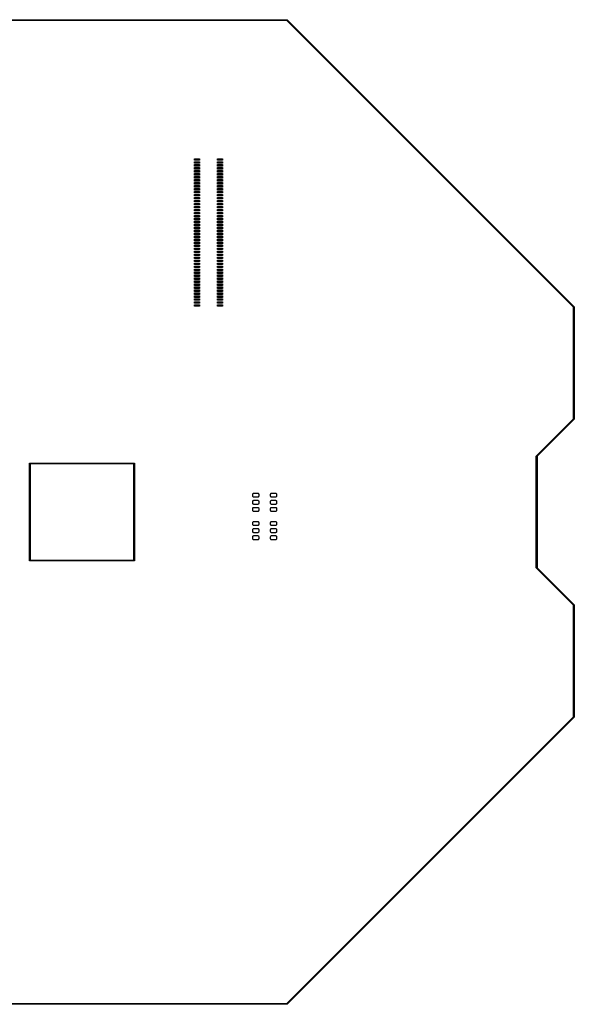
# Model space of a CAD drawing. Extents: x 39 to 172, y -172 to -39.
# Tile 2 of 2: x 97 to 172, y -172 to -39. Entities that reach past the tile are written whole.
import ezdxf

# ---------------------------------------------------------------- set-up
doc = ezdxf.new("R2010")
doc.units = 0
doc.layers.add('BLACK', color=7, linetype='CONTINUOUS')

msp = doc.modelspace()

# ---------------------------------------------------------------- linework, layer by layer
at = {"layer": 'BLACK', "linetype": 'CONTINUOUS'}
for p, q in [((78, -39.45), (133, -39.45)), ((132.97929, -39.55), (78.02071, -39.55)), ((171.45, -78.02071), (132.97929, -39.55)), ((133, -39.45), (133.035355, -39.464645)), ((133.035355, -39.464645), (171.535355, -77.964645)), ((120.57, -58.3), (120.57, -58.1)), ((120.57, -58.1), (121.27, -58.1)), ((121.27, -58.1), (121.27, -58.3)), ((123.65, -58.3), (123.65, -58.1)), ((123.65, -58.1), (124.35, -58.1)), ((124.35, -58.1), (124.35, -58.3)), ((121.27, -58.3), (120.57, -58.3)), ((120.57, -58.7), (120.57, -58.5)), ((120.57, -58.5), (121.27, -58.5)), ((121.27, -58.7), (120.57, -58.7)), ((120.57, -59.1), (120.57, -58.9)), ((120.57, -58.9), (121.27, -58.9)), ((121.27, -59.1), (120.57, -59.1)), ((120.57, -59.5), (120.57, -59.3)), ((120.57, -59.3), (121.27, -59.3)), ((121.27, -58.5), (121.27, -58.7)), ((121.27, -58.9), (121.27, -59.1)), ((121.27, -59.3), (121.27, -59.5)), ((124.35, -58.3), (123.65, -58.3)), ((123.65, -58.7), (123.65, -58.5)), ((123.65, -58.5), (124.35, -58.5)), ((124.35, -58.7), (123.65, -58.7)), ((123.65, -59.1), (123.65, -58.9)), ((123.65, -58.9), (124.35, -58.9)), ((124.35, -59.1), (123.65, -59.1)), ((123.65, -59.5), (123.65, -59.3)), ((123.65, -59.3), (124.35, -59.3)), ((124.35, -58.5), (124.35, -58.7)), ((124.35, -58.9), (124.35, -59.1)), ((124.35, -59.3), (124.35, -59.5)), ((121.27, -59.5), (120.57, -59.5)), ((120.57, -59.9), (120.57, -59.7)), ((120.57, -59.7), (121.27, -59.7)), ((121.27, -59.9), (120.57, -59.9)), ((120.57, -60.3), (120.57, -60.1)), ((120.57, -60.1), (121.27, -60.1)), ((121.27, -60.3), (120.57, -60.3)), ((120.57, -60.7), (120.57, -60.5)), ((120.57, -60.5), (121.27, -60.5)), ((121.27, -60.7), (120.57, -60.7)), ((121.27, -59.7), (121.27, -59.9)), ((121.27, -60.1), (121.27, -60.3)), ((121.27, -60.5), (121.27, -60.7)), ((124.35, -59.5), (123.65, -59.5)), ((123.65, -59.9), (123.65, -59.7)), ((123.65, -59.7), (124.35, -59.7)), ((124.35, -59.9), (123.65, -59.9)), ((123.65, -60.3), (123.65, -60.1)), ((123.65, -60.1), (124.35, -60.1)), ((124.35, -60.3), (123.65, -60.3)), ((123.65, -60.7), (123.65, -60.5)), ((123.65, -60.5), (124.35, -60.5)), ((124.35, -60.7), (123.65, -60.7)), ((124.35, -59.7), (124.35, -59.9)), ((124.35, -60.1), (124.35, -60.3)), ((124.35, -60.5), (124.35, -60.7)), ((120.57, -61.1), (120.57, -60.9)), ((120.57, -60.9), (121.27, -60.9)), ((121.27, -61.1), (120.57, -61.1)), ((120.57, -61.5), (120.57, -61.3)), ((120.57, -61.3), (121.27, -61.3)), ((121.27, -61.5), (120.57, -61.5)), ((120.57, -61.9), (120.57, -61.7)), ((120.57, -61.7), (121.27, -61.7)), ((121.27, -61.9), (120.57, -61.9)), ((121.27, -60.9), (121.27, -61.1)), ((121.27, -61.3), (121.27, -61.5)), ((121.27, -61.7), (121.27, -61.9)), ((123.65, -61.1), (123.65, -60.9)), ((123.65, -60.9), (124.35, -60.9)), ((124.35, -61.1), (123.65, -61.1)), ((123.65, -61.5), (123.65, -61.3)), ((123.65, -61.3), (124.35, -61.3)), ((124.35, -61.5), (123.65, -61.5)), ((123.65, -61.9), (123.65, -61.7)), ((123.65, -61.7), (124.35, -61.7)), ((124.35, -61.9), (123.65, -61.9)), ((124.35, -60.9), (124.35, -61.1)), ((124.35, -61.3), (124.35, -61.5)), ((124.35, -61.7), (124.35, -61.9)), ((120.57, -62.3), (120.57, -62.1)), ((120.57, -62.1), (121.27, -62.1)), ((121.27, -62.3), (120.57, -62.3)), ((120.57, -62.7), (120.57, -62.5)), ((120.57, -62.5), (121.27, -62.5)), ((121.27, -62.7), (120.57, -62.7)), ((120.57, -63.1), (120.57, -62.9)), ((120.57, -62.9), (121.27, -62.9)), ((121.27, -63.1), (120.57, -63.1)), ((120.57, -63.5), (120.57, -63.3)), ((120.57, -63.3), (121.27, -63.3)), ((121.27, -62.1), (121.27, -62.3)), ((121.27, -62.5), (121.27, -62.7)), ((121.27, -62.9), (121.27, -63.1)), ((121.27, -63.3), (121.27, -63.5)), ((123.65, -62.3), (123.65, -62.1)), ((123.65, -62.1), (124.35, -62.1)), ((124.35, -62.3), (123.65, -62.3)), ((123.65, -62.7), (123.65, -62.5)), ((123.65, -62.5), (124.35, -62.5)), ((124.35, -62.7), (123.65, -62.7)), ((123.65, -63.1), (123.65, -62.9)), ((123.65, -62.9), (124.35, -62.9)), ((124.35, -63.1), (123.65, -63.1)), ((123.65, -63.5), (123.65, -63.3)), ((123.65, -63.3), (124.35, -63.3)), ((124.35, -62.1), (124.35, -62.3)), ((124.35, -62.5), (124.35, -62.7)), ((124.35, -62.9), (124.35, -63.1)), ((124.35, -63.3), (124.35, -63.5)), ((121.27, -63.5), (120.57, -63.5)), ((120.57, -63.9), (120.57, -63.7)), ((120.57, -63.7), (121.27, -63.7)), ((121.27, -63.9), (120.57, -63.9)), ((120.57, -64.3), (120.57, -64.1)), ((120.57, -64.1), (121.27, -64.1)), ((121.27, -64.3), (120.57, -64.3)), ((120.57, -64.7), (120.57, -64.5)), ((120.57, -64.5), (121.27, -64.5)), ((121.27, -64.7), (120.57, -64.7)), ((121.27, -63.7), (121.27, -63.9)), ((121.27, -64.1), (121.27, -64.3)), ((121.27, -64.5), (121.27, -64.7)), ((124.35, -63.5), (123.65, -63.5)), ((123.65, -63.9), (123.65, -63.7)), ((123.65, -63.7), (124.35, -63.7)), ((124.35, -63.9), (123.65, -63.9)), ((123.65, -64.3), (123.65, -64.1)), ((123.65, -64.1), (124.35, -64.1)), ((124.35, -64.3), (123.65, -64.3)), ((123.65, -64.7), (123.65, -64.5)), ((123.65, -64.5), (124.35, -64.5)), ((124.35, -64.7), (123.65, -64.7)), ((124.35, -63.7), (124.35, -63.9)), ((124.35, -64.1), (124.35, -64.3)), ((124.35, -64.5), (124.35, -64.7)), ((120.57, -65.1), (120.57, -64.9)), ((120.57, -64.9), (121.27, -64.9)), ((121.27, -65.1), (120.57, -65.1)), ((120.57, -65.5), (120.57, -65.3)), ((120.57, -65.3), (121.27, -65.3)), ((121.27, -65.5), (120.57, -65.5)), ((120.57, -65.9), (120.57, -65.7)), ((120.57, -65.7), (121.27, -65.7)), ((121.27, -65.9), (120.57, -65.9)), ((121.27, -64.9), (121.27, -65.1)), ((121.27, -65.3), (121.27, -65.5)), ((121.27, -65.7), (121.27, -65.9)), ((123.65, -65.1), (123.65, -64.9)), ((123.65, -64.9), (124.35, -64.9)), ((124.35, -65.1), (123.65, -65.1)), ((123.65, -65.5), (123.65, -65.3)), ((123.65, -65.3), (124.35, -65.3)), ((124.35, -65.5), (123.65, -65.5)), ((123.65, -65.9), (123.65, -65.7)), ((123.65, -65.7), (124.35, -65.7)), ((124.35, -65.9), (123.65, -65.9)), ((124.35, -64.9), (124.35, -65.1)), ((124.35, -65.3), (124.35, -65.5)), ((124.35, -65.7), (124.35, -65.9)), ((120.57, -66.3), (120.57, -66.1)), ((120.57, -66.1), (121.27, -66.1)), ((121.27, -66.3), (120.57, -66.3)), ((120.57, -66.7), (120.57, -66.5)), ((120.57, -66.5), (121.27, -66.5)), ((121.27, -66.7), (120.57, -66.7)), ((120.57, -67.1), (120.57, -66.9)), ((120.57, -66.9), (121.27, -66.9)), ((121.27, -67.1), (120.57, -67.1)), ((120.57, -67.5), (120.57, -67.3)), ((120.57, -67.3), (121.27, -67.3)), ((121.27, -66.1), (121.27, -66.3)), ((121.27, -66.5), (121.27, -66.7)), ((121.27, -66.9), (121.27, -67.1)), ((121.27, -67.3), (121.27, -67.5)), ((123.65, -66.3), (123.65, -66.1)), ((123.65, -66.1), (124.35, -66.1)), ((124.35, -66.3), (123.65, -66.3)), ((123.65, -66.7), (123.65, -66.5)), ((123.65, -66.5), (124.35, -66.5)), ((124.35, -66.7), (123.65, -66.7)), ((123.65, -67.1), (123.65, -66.9)), ((123.65, -66.9), (124.35, -66.9)), ((124.35, -67.1), (123.65, -67.1)), ((123.65, -67.5), (123.65, -67.3)), ((123.65, -67.3), (124.35, -67.3)), ((124.35, -66.1), (124.35, -66.3)), ((124.35, -66.5), (124.35, -66.7)), ((124.35, -66.9), (124.35, -67.1)), ((124.35, -67.3), (124.35, -67.5)), ((121.27, -67.5), (120.57, -67.5)), ((120.57, -67.9), (120.57, -67.7)), ((120.57, -67.7), (121.27, -67.7)), ((121.27, -67.9), (120.57, -67.9)), ((120.57, -68.3), (120.57, -68.1)), ((120.57, -68.1), (121.27, -68.1)), ((121.27, -68.3), (120.57, -68.3)), ((120.57, -68.7), (120.57, -68.5)), ((120.57, -68.5), (121.27, -68.5)), ((121.27, -67.7), (121.27, -67.9)), ((121.27, -68.1), (121.27, -68.3)), ((121.27, -68.5), (121.27, -68.7)), ((124.35, -67.5), (123.65, -67.5)), ((123.65, -67.9), (123.65, -67.7)), ((123.65, -67.7), (124.35, -67.7)), ((124.35, -67.9), (123.65, -67.9)), ((123.65, -68.3), (123.65, -68.1)), ((123.65, -68.1), (124.35, -68.1)), ((124.35, -68.3), (123.65, -68.3)), ((123.65, -68.7), (123.65, -68.5)), ((123.65, -68.5), (124.35, -68.5)), ((124.35, -67.7), (124.35, -67.9)), ((124.35, -68.1), (124.35, -68.3)), ((124.35, -68.5), (124.35, -68.7)), ((121.27, -68.7), (120.57, -68.7)), ((120.57, -69.1), (120.57, -68.9)), ((120.57, -68.9), (121.27, -68.9)), ((121.27, -69.1), (120.57, -69.1)), ((120.57, -69.5), (120.57, -69.3)), ((120.57, -69.3), (121.27, -69.3)), ((121.27, -69.5), (120.57, -69.5)), ((120.57, -69.9), (120.57, -69.7)), ((120.57, -69.7), (121.27, -69.7)), ((121.27, -69.9), (120.57, -69.9)), ((121.27, -68.9), (121.27, -69.1)), ((121.27, -69.3), (121.27, -69.5)), ((121.27, -69.7), (121.27, -69.9)), ((124.35, -68.7), (123.65, -68.7)), ((123.65, -69.1), (123.65, -68.9)), ((123.65, -68.9), (124.35, -68.9)), ((124.35, -69.1), (123.65, -69.1)), ((123.65, -69.5), (123.65, -69.3)), ((123.65, -69.3), (124.35, -69.3)), ((124.35, -69.5), (123.65, -69.5)), ((123.65, -69.9), (123.65, -69.7)), ((123.65, -69.7), (124.35, -69.7)), ((124.35, -69.9), (123.65, -69.9)), ((124.35, -68.9), (124.35, -69.1)), ((124.35, -69.3), (124.35, -69.5)), ((124.35, -69.7), (124.35, -69.9)), ((120.57, -70.3), (120.57, -70.1)), ((120.57, -70.1), (121.27, -70.1)), ((121.27, -70.3), (120.57, -70.3)), ((120.57, -70.7), (120.57, -70.5)), ((120.57, -70.5), (121.27, -70.5)), ((121.27, -70.7), (120.57, -70.7)), ((120.57, -71.1), (120.57, -70.9)), ((120.57, -70.9), (121.27, -70.9)), ((121.27, -71.1), (120.57, -71.1)), ((120.57, -71.5), (120.57, -71.3)), ((120.57, -71.3), (121.27, -71.3)), ((121.27, -70.1), (121.27, -70.3)), ((121.27, -70.5), (121.27, -70.7)), ((121.27, -70.9), (121.27, -71.1)), ((121.27, -71.3), (121.27, -71.5)), ((123.65, -70.3), (123.65, -70.1)), ((123.65, -70.1), (124.35, -70.1)), ((124.35, -70.3), (123.65, -70.3)), ((123.65, -70.7), (123.65, -70.5)), ((123.65, -70.5), (124.35, -70.5)), ((124.35, -70.7), (123.65, -70.7)), ((123.65, -71.1), (123.65, -70.9)), ((123.65, -70.9), (124.35, -70.9)), ((124.35, -71.1), (123.65, -71.1)), ((123.65, -71.5), (123.65, -71.3)), ((123.65, -71.3), (124.35, -71.3)), ((124.35, -70.1), (124.35, -70.3)), ((124.35, -70.5), (124.35, -70.7)), ((124.35, -70.9), (124.35, -71.1)), ((124.35, -71.3), (124.35, -71.5)), ((121.27, -71.5), (120.57, -71.5)), ((120.57, -71.9), (120.57, -71.7)), ((120.57, -71.7), (121.27, -71.7)), ((121.27, -71.9), (120.57, -71.9)), ((120.57, -72.3), (120.57, -72.1)), ((120.57, -72.1), (121.27, -72.1)), ((121.27, -72.3), (120.57, -72.3)), ((120.57, -72.7), (120.57, -72.5)), ((120.57, -72.5), (121.27, -72.5)), ((121.27, -71.7), (121.27, -71.9)), ((121.27, -72.1), (121.27, -72.3)), ((121.27, -72.5), (121.27, -72.7)), ((124.35, -71.5), (123.65, -71.5)), ((123.65, -71.9), (123.65, -71.7)), ((123.65, -71.7), (124.35, -71.7)), ((124.35, -71.9), (123.65, -71.9)), ((123.65, -72.3), (123.65, -72.1)), ((123.65, -72.1), (124.35, -72.1)), ((124.35, -72.3), (123.65, -72.3)), ((123.65, -72.7), (123.65, -72.5)), ((123.65, -72.5), (124.35, -72.5)), ((124.35, -71.7), (124.35, -71.9)), ((124.35, -72.1), (124.35, -72.3)), ((124.35, -72.5), (124.35, -72.7)), ((121.27, -72.7), (120.57, -72.7)), ((120.57, -73.1), (120.57, -72.9)), ((120.57, -72.9), (121.27, -72.9)), ((121.27, -73.1), (120.57, -73.1)), ((120.57, -73.5), (120.57, -73.3)), ((120.57, -73.3), (121.27, -73.3)), ((121.27, -73.5), (120.57, -73.5)), ((120.57, -73.9), (120.57, -73.7)), ((120.57, -73.7), (121.27, -73.7)), ((121.27, -73.9), (120.57, -73.9)), ((121.27, -72.9), (121.27, -73.1)), ((121.27, -73.3), (121.27, -73.5)), ((121.27, -73.7), (121.27, -73.9)), ((124.35, -72.7), (123.65, -72.7)), ((123.65, -73.1), (123.65, -72.9)), ((123.65, -72.9), (124.35, -72.9)), ((124.35, -73.1), (123.65, -73.1)), ((123.65, -73.5), (123.65, -73.3)), ((123.65, -73.3), (124.35, -73.3)), ((124.35, -73.5), (123.65, -73.5)), ((123.65, -73.9), (123.65, -73.7)), ((123.65, -73.7), (124.35, -73.7)), ((124.35, -73.9), (123.65, -73.9)), ((124.35, -72.9), (124.35, -73.1)), ((124.35, -73.3), (124.35, -73.5)), ((124.35, -73.7), (124.35, -73.9)), ((120.57, -74.3), (120.57, -74.1)), ((120.57, -74.1), (121.27, -74.1)), ((121.27, -74.3), (120.57, -74.3)), ((120.57, -74.7), (120.57, -74.5)), ((120.57, -74.5), (121.27, -74.5)), ((121.27, -74.7), (120.57, -74.7)), ((120.57, -75.1), (120.57, -74.9)), ((120.57, -74.9), (121.27, -74.9)), ((121.27, -75.1), (120.57, -75.1)), ((121.27, -74.1), (121.27, -74.3)), ((121.27, -74.5), (121.27, -74.7)), ((121.27, -74.9), (121.27, -75.1)), ((123.65, -74.3), (123.65, -74.1)), ((123.65, -74.1), (124.35, -74.1)), ((124.35, -74.3), (123.65, -74.3)), ((123.65, -74.7), (123.65, -74.5)), ((123.65, -74.5), (124.35, -74.5)), ((124.35, -74.7), (123.65, -74.7)), ((123.65, -75.1), (123.65, -74.9)), ((123.65, -74.9), (124.35, -74.9)), ((124.35, -75.1), (123.65, -75.1)), ((124.35, -74.1), (124.35, -74.3)), ((124.35, -74.5), (124.35, -74.7)), ((124.35, -74.9), (124.35, -75.1)), ((120.57, -75.5), (120.57, -75.3)), ((120.57, -75.3), (121.27, -75.3)), ((121.27, -75.5), (120.57, -75.5)), ((120.57, -75.9), (120.57, -75.7)), ((120.57, -75.7), (121.27, -75.7)), ((121.27, -75.9), (120.57, -75.9)), ((120.57, -76.3), (120.57, -76.1)), ((120.57, -76.1), (121.27, -76.1)), ((121.27, -76.3), (120.57, -76.3)), ((120.57, -76.7), (120.57, -76.5)), ((120.57, -76.5), (121.27, -76.5)), ((121.27, -75.3), (121.27, -75.5)), ((121.27, -75.7), (121.27, -75.9)), ((121.27, -76.1), (121.27, -76.3)), ((121.27, -76.5), (121.27, -76.7)), ((123.65, -75.5), (123.65, -75.3)), ((123.65, -75.3), (124.35, -75.3)), ((124.35, -75.5), (123.65, -75.5)), ((123.65, -75.9), (123.65, -75.7)), ((123.65, -75.7), (124.35, -75.7)), ((124.35, -75.9), (123.65, -75.9)), ((123.65, -76.3), (123.65, -76.1)), ((123.65, -76.1), (124.35, -76.1)), ((124.35, -76.3), (123.65, -76.3)), ((123.65, -76.7), (123.65, -76.5)), ((123.65, -76.5), (124.35, -76.5)), ((124.35, -75.3), (124.35, -75.5)), ((124.35, -75.7), (124.35, -75.9)), ((124.35, -76.1), (124.35, -76.3)), ((124.35, -76.5), (124.35, -76.7)), ((121.27, -76.7), (120.57, -76.7)), ((120.57, -77.1), (120.57, -76.9)), ((120.57, -76.9), (121.27, -76.9)), ((121.27, -77.1), (120.57, -77.1)), ((120.57, -77.5), (120.57, -77.3)), ((120.57, -77.3), (121.27, -77.3)), ((121.27, -77.5), (120.57, -77.5)), ((120.57, -77.9), (120.57, -77.7)), ((120.57, -77.7), (121.27, -77.7)), ((121.27, -77.9), (120.57, -77.9)), ((121.27, -76.9), (121.27, -77.1)), ((121.27, -77.3), (121.27, -77.5)), ((121.27, -77.7), (121.27, -77.9)), ((124.35, -76.7), (123.65, -76.7)), ((123.65, -77.1), (123.65, -76.9)), ((123.65, -76.9), (124.35, -76.9)), ((124.35, -77.1), (123.65, -77.1)), ((123.65, -77.5), (123.65, -77.3)), ((123.65, -77.3), (124.35, -77.3)), ((124.35, -77.5), (123.65, -77.5)), ((123.65, -77.9), (123.65, -77.7)), ((123.65, -77.7), (124.35, -77.7)), ((124.35, -77.9), (123.65, -77.9)), ((124.35, -76.9), (124.35, -77.1)), ((124.35, -77.3), (124.35, -77.5)), ((124.35, -77.7), (124.35, -77.9)), ((171.45, -92.97929), (171.45, -78.02071)), ((171.535355, -77.964645), (171.55, -78)), ((171.55, -78), (171.55, -93)), ((166.464645, -97.964645), (171.45, -92.97929)), ((171.535355, -93.035355), (166.55, -98.02071)), ((171.55, -93), (171.535355, -93.035355)), ((98.45, -99), (98.464645, -98.964645)), ((98.45, -112), (98.45, -99)), ((98.464645, -98.964645), (98.5, -98.95)), ((98.5, -98.95), (112.5, -98.95)), ((98.55, -99.05), (98.55, -111.95)), ((112.45, -99.05), (98.55, -99.05)), ((112.45, -111.95), (112.45, -99.05)), ((112.5, -98.95), (112.535355, -98.964645)), ((112.535355, -98.964645), (112.55, -99)), ((112.55, -99), (112.55, -112)), ((166.45, -98), (166.464645, -97.964645)), ((166.45, -105.5), (166.45, -98)), ((166.55, -98.02071), (166.55, -105.5)), ((128.410467, -103.059881), (128.440273, -103.015273)), ((128.440273, -103.015273), (128.484881, -102.985467)), ((128.484881, -102.985467), (128.5375, -102.975)), ((128.5375, -102.975), (129.0625, -102.975)), ((129.0625, -102.975), (129.115119, -102.985467)), ((129.115119, -102.985467), (129.159727, -103.015273)), ((129.159727, -103.015273), (129.189533, -103.059881)), ((130.810467, -103.059881), (130.840273, -103.015273)), ((130.840273, -103.015273), (130.884881, -102.985467)), ((130.884881, -102.985467), (130.9375, -102.975)), ((130.9375, -102.975), (131.4625, -102.975)), ((131.4625, -102.975), (131.515119, -102.985467)), ((131.515119, -102.985467), (131.559727, -103.015273)), ((131.559727, -103.015273), (131.589533, -103.059881)), ((128.4, -103.1125), (128.410467, -103.059881)), ((128.4, -103.3875), (128.4, -103.1125)), ((128.410467, -103.440119), (128.4, -103.3875)), ((128.4, -104.0625), (128.410467, -104.009881)), ((128.4, -104.3375), (128.4, -104.0625)), ((128.410467, -104.390119), (128.4, -104.3375)), ((128.440273, -103.484727), (128.410467, -103.440119)), ((128.410467, -104.009881), (128.440273, -103.965273)), ((128.484881, -103.514533), (128.440273, -103.484727)), ((128.440273, -103.965273), (128.484881, -103.935467)), ((128.5375, -103.525), (128.484881, -103.514533)), ((128.484881, -103.935467), (128.5375, -103.925)), ((129.0625, -103.525), (128.5375, -103.525)), ((128.5375, -103.925), (129.0625, -103.925)), ((129.115119, -103.514533), (129.0625, -103.525)), ((129.0625, -103.925), (129.115119, -103.935467)), ((129.159727, -103.484727), (129.115119, -103.514533)), ((129.115119, -103.935467), (129.159727, -103.965273)), ((129.189533, -103.440119), (129.159727, -103.484727)), ((129.159727, -103.965273), (129.189533, -104.009881)), ((129.189533, -103.059881), (129.2, -103.1125)), ((129.2, -103.3875), (129.189533, -103.440119)), ((129.189533, -104.009881), (129.2, -104.0625)), ((129.2, -104.3375), (129.189533, -104.390119)), ((129.2, -103.1125), (129.2, -103.3875)), ((129.2, -104.0625), (129.2, -104.3375)), ((130.8, -103.1125), (130.810467, -103.059881)), ((130.8, -103.3875), (130.8, -103.1125)), ((130.810467, -103.440119), (130.8, -103.3875)), ((130.8, -104.0625), (130.810467, -104.009881)), ((130.8, -104.3375), (130.8, -104.0625)), ((130.810467, -104.390119), (130.8, -104.3375)), ((130.840273, -103.484727), (130.810467, -103.440119)), ((130.810467, -104.009881), (130.840273, -103.965273)), ((130.884881, -103.514533), (130.840273, -103.484727)), ((130.840273, -103.965273), (130.884881, -103.935467)), ((130.9375, -103.525), (130.884881, -103.514533)), ((130.884881, -103.935467), (130.9375, -103.925)), ((131.4625, -103.525), (130.9375, -103.525)), ((130.9375, -103.925), (131.4625, -103.925)), ((131.515119, -103.514533), (131.4625, -103.525)), ((131.4625, -103.925), (131.515119, -103.935467)), ((131.559727, -103.484727), (131.515119, -103.514533)), ((131.515119, -103.935467), (131.559727, -103.965273)), ((131.589533, -103.440119), (131.559727, -103.484727)), ((131.559727, -103.965273), (131.589533, -104.009881)), ((131.589533, -103.059881), (131.6, -103.1125)), ((131.6, -103.3875), (131.589533, -103.440119)), ((131.589533, -104.009881), (131.6, -104.0625)), ((131.6, -104.3375), (131.589533, -104.390119)), ((131.6, -103.1125), (131.6, -103.3875)), ((131.6, -104.0625), (131.6, -104.3375)), ((128.4, -105.0125), (128.410467, -104.959881)), ((128.4, -105.2875), (128.4, -105.0125)), ((128.410467, -105.340119), (128.4, -105.2875)), ((128.440273, -104.434727), (128.410467, -104.390119)), ((128.410467, -104.959881), (128.440273, -104.915273)), ((128.440273, -105.384727), (128.410467, -105.340119)), ((128.484881, -104.464533), (128.440273, -104.434727)), ((128.440273, -104.915273), (128.484881, -104.885467)), ((128.484881, -105.414533), (128.440273, -105.384727)), ((128.5375, -104.475), (128.484881, -104.464533)), ((128.484881, -104.885467), (128.5375, -104.875)), ((128.5375, -105.425), (128.484881, -105.414533)), ((129.0625, -104.475), (128.5375, -104.475)), ((128.5375, -104.875), (129.0625, -104.875)), ((129.0625, -105.425), (128.5375, -105.425)), ((129.115119, -104.464533), (129.0625, -104.475)), ((129.0625, -104.875), (129.115119, -104.885467)), ((129.115119, -105.414533), (129.0625, -105.425)), ((129.159727, -104.434727), (129.115119, -104.464533)), ((129.115119, -104.885467), (129.159727, -104.915273)), ((129.159727, -105.384727), (129.115119, -105.414533)), ((129.189533, -104.390119), (129.159727, -104.434727)), ((129.159727, -104.915273), (129.189533, -104.959881)), ((129.189533, -105.340119), (129.159727, -105.384727)), ((129.189533, -104.959881), (129.2, -105.0125)), ((129.2, -105.2875), (129.189533, -105.340119)), ((129.2, -105.0125), (129.2, -105.2875)), ((130.8, -105.0125), (130.810467, -104.959881)), ((130.8, -105.2875), (130.8, -105.0125)), ((130.810467, -105.340119), (130.8, -105.2875)), ((130.840273, -104.434727), (130.810467, -104.390119)), ((130.810467, -104.959881), (130.840273, -104.915273)), ((130.840273, -105.384727), (130.810467, -105.340119)), ((130.884881, -104.464533), (130.840273, -104.434727)), ((130.840273, -104.915273), (130.884881, -104.885467)), ((130.884881, -105.414533), (130.840273, -105.384727)), ((130.9375, -104.475), (130.884881, -104.464533)), ((130.884881, -104.885467), (130.9375, -104.875)), ((130.9375, -105.425), (130.884881, -105.414533)), ((131.4625, -104.475), (130.9375, -104.475)), ((130.9375, -104.875), (131.4625, -104.875)), ((131.4625, -105.425), (130.9375, -105.425)), ((131.515119, -104.464533), (131.4625, -104.475)), ((131.4625, -104.875), (131.515119, -104.885467)), ((131.515119, -105.414533), (131.4625, -105.425)), ((131.559727, -104.434727), (131.515119, -104.464533)), ((131.515119, -104.885467), (131.559727, -104.915273)), ((131.559727, -105.384727), (131.515119, -105.414533)), ((131.589533, -104.390119), (131.559727, -104.434727)), ((131.559727, -104.915273), (131.589533, -104.959881)), ((131.589533, -105.340119), (131.559727, -105.384727)), ((131.589533, -104.959881), (131.6, -105.0125)), ((131.6, -105.2875), (131.589533, -105.340119)), ((131.6, -105.0125), (131.6, -105.2875)), ((166.45, -113), (166.45, -105.5)), ((166.55, -105.5), (166.55, -112.97929)), ((128.4, -106.9125), (128.410467, -106.859881)), ((128.4, -107.1875), (128.4, -106.9125)), ((128.410467, -106.859881), (128.440273, -106.815273)), ((128.440273, -106.815273), (128.484881, -106.785467)), ((128.484881, -106.785467), (128.5375, -106.775)), ((128.5375, -106.775), (129.0625, -106.775)), ((129.0625, -106.775), (129.115119, -106.785467)), ((129.115119, -106.785467), (129.159727, -106.815273)), ((129.159727, -106.815273), (129.189533, -106.859881)), ((129.189533, -106.859881), (129.2, -106.9125)), ((129.2, -106.9125), (129.2, -107.1875)), ((130.8, -106.9125), (130.810467, -106.859881)), ((130.8, -107.1875), (130.8, -106.9125)), ((130.810467, -106.859881), (130.840273, -106.815273)), ((130.840273, -106.815273), (130.884881, -106.785467)), ((130.884881, -106.785467), (130.9375, -106.775)), ((130.9375, -106.775), (131.4625, -106.775)), ((131.4625, -106.775), (131.515119, -106.785467)), ((131.515119, -106.785467), (131.559727, -106.815273)), ((131.559727, -106.815273), (131.589533, -106.859881)), ((131.589533, -106.859881), (131.6, -106.9125)), ((131.6, -106.9125), (131.6, -107.1875)), ((128.410467, -107.240119), (128.4, -107.1875)), ((128.4, -107.8625), (128.410467, -107.809881)), ((128.4, -108.1375), (128.4, -107.8625)), ((128.410467, -108.190119), (128.4, -108.1375)), ((128.440273, -107.284727), (128.410467, -107.240119)), ((128.410467, -107.809881), (128.440273, -107.765273)), ((128.440273, -108.234727), (128.410467, -108.190119)), ((128.484881, -107.314533), (128.440273, -107.284727)), ((128.440273, -107.765273), (128.484881, -107.735467)), ((128.484881, -108.264533), (128.440273, -108.234727)), ((128.5375, -107.325), (128.484881, -107.314533)), ((128.484881, -107.735467), (128.5375, -107.725)), ((128.5375, -108.275), (128.484881, -108.264533)), ((129.0625, -107.325), (128.5375, -107.325)), ((128.5375, -107.725), (129.0625, -107.725)), ((129.0625, -108.275), (128.5375, -108.275)), ((129.115119, -107.314533), (129.0625, -107.325)), ((129.0625, -107.725), (129.115119, -107.735467)), ((129.115119, -108.264533), (129.0625, -108.275)), ((129.159727, -107.284727), (129.115119, -107.314533)), ((129.115119, -107.735467), (129.159727, -107.765273)), ((129.159727, -108.234727), (129.115119, -108.264533)), ((129.189533, -107.240119), (129.159727, -107.284727)), ((129.159727, -107.765273), (129.189533, -107.809881)), ((129.189533, -108.190119), (129.159727, -108.234727)), ((129.2, -107.1875), (129.189533, -107.240119)), ((129.189533, -107.809881), (129.2, -107.8625)), ((129.2, -108.1375), (129.189533, -108.190119)), ((129.2, -107.8625), (129.2, -108.1375)), ((130.810467, -107.240119), (130.8, -107.1875)), ((130.8, -107.8625), (130.810467, -107.809881)), ((130.8, -108.1375), (130.8, -107.8625)), ((130.810467, -108.190119), (130.8, -108.1375)), ((130.840273, -107.284727), (130.810467, -107.240119)), ((130.810467, -107.809881), (130.840273, -107.765273)), ((130.840273, -108.234727), (130.810467, -108.190119)), ((130.884881, -107.314533), (130.840273, -107.284727)), ((130.840273, -107.765273), (130.884881, -107.735467)), ((130.884881, -108.264533), (130.840273, -108.234727)), ((130.9375, -107.325), (130.884881, -107.314533)), ((130.884881, -107.735467), (130.9375, -107.725)), ((130.9375, -108.275), (130.884881, -108.264533)), ((131.4625, -107.325), (130.9375, -107.325)), ((130.9375, -107.725), (131.4625, -107.725)), ((131.4625, -108.275), (130.9375, -108.275)), ((131.515119, -107.314533), (131.4625, -107.325)), ((131.4625, -107.725), (131.515119, -107.735467)), ((131.515119, -108.264533), (131.4625, -108.275)), ((131.559727, -107.284727), (131.515119, -107.314533)), ((131.515119, -107.735467), (131.559727, -107.765273)), ((131.559727, -108.234727), (131.515119, -108.264533)), ((131.589533, -107.240119), (131.559727, -107.284727)), ((131.559727, -107.765273), (131.589533, -107.809881)), ((131.589533, -108.190119), (131.559727, -108.234727)), ((131.6, -107.1875), (131.589533, -107.240119)), ((131.589533, -107.809881), (131.6, -107.8625)), ((131.6, -108.1375), (131.589533, -108.190119)), ((131.6, -107.8625), (131.6, -108.1375)), ((128.4, -108.8125), (128.410467, -108.759881)), ((128.4, -109.0875), (128.4, -108.8125)), ((128.410467, -109.140119), (128.4, -109.0875)), ((128.410467, -108.759881), (128.440273, -108.715273)), ((128.440273, -109.184727), (128.410467, -109.140119)), ((128.440273, -108.715273), (128.484881, -108.685467)), ((128.484881, -109.214533), (128.440273, -109.184727)), ((128.484881, -108.685467), (128.5375, -108.675)), ((128.5375, -109.225), (128.484881, -109.214533)), ((128.5375, -108.675), (129.0625, -108.675)), ((129.0625, -109.225), (128.5375, -109.225)), ((129.0625, -108.675), (129.115119, -108.685467)), ((129.115119, -109.214533), (129.0625, -109.225)), ((129.115119, -108.685467), (129.159727, -108.715273)), ((129.159727, -109.184727), (129.115119, -109.214533)), ((129.159727, -108.715273), (129.189533, -108.759881)), ((129.189533, -109.140119), (129.159727, -109.184727)), ((129.189533, -108.759881), (129.2, -108.8125)), ((129.2, -109.0875), (129.189533, -109.140119)), ((129.2, -108.8125), (129.2, -109.0875)), ((130.8, -108.8125), (130.810467, -108.759881)), ((130.8, -109.0875), (130.8, -108.8125)), ((130.810467, -109.140119), (130.8, -109.0875)), ((130.810467, -108.759881), (130.840273, -108.715273)), ((130.840273, -109.184727), (130.810467, -109.140119)), ((130.840273, -108.715273), (130.884881, -108.685467)), ((130.884881, -109.214533), (130.840273, -109.184727)), ((130.884881, -108.685467), (130.9375, -108.675)), ((130.9375, -109.225), (130.884881, -109.214533)), ((130.9375, -108.675), (131.4625, -108.675)), ((131.4625, -109.225), (130.9375, -109.225)), ((131.4625, -108.675), (131.515119, -108.685467)), ((131.515119, -109.214533), (131.4625, -109.225)), ((131.515119, -108.685467), (131.559727, -108.715273)), ((131.559727, -109.184727), (131.515119, -109.214533)), ((131.559727, -108.715273), (131.589533, -108.759881)), ((131.589533, -109.140119), (131.559727, -109.184727)), ((131.589533, -108.759881), (131.6, -108.8125)), ((131.6, -109.0875), (131.589533, -109.140119)), ((131.6, -108.8125), (131.6, -109.0875)), ((98.464645, -112.035355), (98.45, -112)), ((98.5, -112.05), (98.464645, -112.035355)), ((112.5, -112.05), (98.5, -112.05)), ((98.55, -111.95), (112.45, -111.95)), ((112.535355, -112.035355), (112.5, -112.05)), ((112.55, -112), (112.535355, -112.035355)), ((166.464645, -113.035355), (166.45, -113)), ((171.45, -118.02071), (166.464645, -113.035355)), ((166.55, -112.97929), (171.535355, -117.964645)), ((171.45, -132.97929), (171.45, -118.02071)), ((171.535355, -117.964645), (171.55, -118)), ((171.55, -118), (171.55, -133)), ((132.97929, -171.45), (171.45, -132.97929)), ((171.535355, -133.035355), (133.035355, -171.535355)), ((171.55, -133), (171.535355, -133.035355)), ((133, -171.55), (78, -171.55)), ((78.02071, -171.45), (132.97929, -171.45)), ((133.035355, -171.535355), (133, -171.55))]:
    msp.add_line(p, q, dxfattribs=at)

doc.saveas('drawing.dxf')
